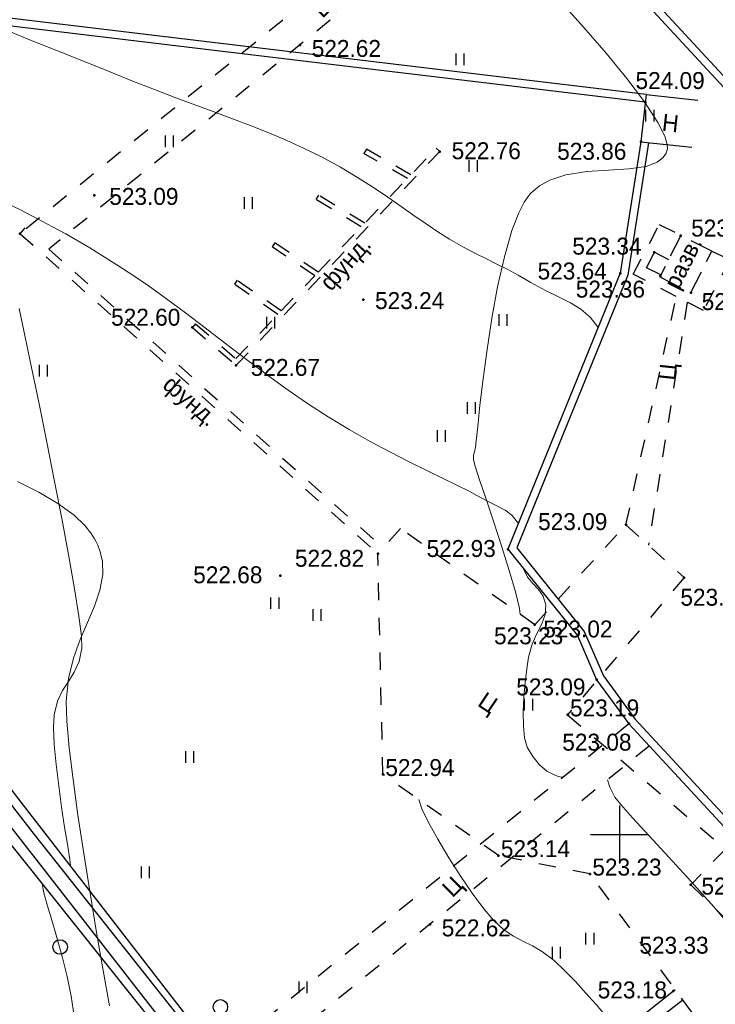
# Model space of a CAD drawing. Header units: millimetres. Extents: x 767170 to 66149698, y -983507 to 2493658.
# Tile 130 of 226: x 2086065 to 2122031, y -518509 to -467642. Entities that reach past the tile are written whole.
import ezdxf

# ---------------------------------------------------------------- set-up
doc = ezdxf.new("R2010")
doc.units = ezdxf.units.MM
for name, pattern in [('Д_ТРОТ_ТРУБА', [3, 1.5, -1.5]), ('ДОРОГИ_СТРОЯЩ', [9, 8, -1]), ('ЗД_СТР_РАЗВ', [3, 2, -1])]:
    doc.linetypes.add(name, pattern=pattern)
for name, color, linetype in [('(001) Сетка', 92, 'Continuous'), ('(004) Точки рельефа', 7, 'Continuous'), ('(007) Здания', 7, 'Continuous'), ('(025) Дорога', 7, 'Continuous'), ('(027) Гидрография', 7, 'Continuous'), ('(031) Горизонтали', 42, 'Continuous'), ('(035) Откосы', 7, 'Continuous'), ('(036) Растительность', 7, 'Continuous'), ('(038) Деревья', 7, 'Continuous'), ('(040) Ограда', 7, 'Continuous')]:
    doc.layers.add(name, color=color, linetype=linetype)
doc.styles.add('BM-431', font='txt')
doc.styles.add('D-431', font='txt')
doc.styles.add('P-131', font='txt')
doc.styles.get("Standard").update_dxf_attribs({"font": 'isocpeui.ttf'})
doc.linetypes.add('ОГРАДА_БЕТ', pattern='A,4,["|",Standard,S=0.8,R=0,X=0,Y=-0.8],4', length=8)
doc.linetypes.add('ОТКОСЫ_НЕУКР', pattern='A,0.5,["|",Standard,S=1.2,R=0,X=0,Y=-1.2],1,["|",Standard,S=0.5,R=0,X=0,Y=-0.5],0.5', length=2)
doc.linetypes.add('ПОДПОРНАЯ СТЕНКА', pattern='A,2,["V",Standard,S=1.2,R=0,X=0,Y=-1.2],0.2,["V",Standard,S=0.8,R=0,X=0,Y=-0.8],0.25,["V",Standard,S=0.3,R=0,X=0,Y=-0.3],0.25', length=2.7)

# ---------------------------------------------------------------- blocks, each defined once
blk = doc.blocks.new('d')
at = {"layer": '(038) Деревья'}
blk.add_ellipse((0, 0), major_axis=(0.265, 0.265), ratio=1, start_param=5.497787, end_param=11.780972, dxfattribs=at)
blk = doc.blocks.new('I04010')
for p, q in [((-0.412273, 0.007146), (-0.412273, 1.207146)), ((0.387727, 1.207146), (0.387727, 0.007146))]:
    blk.add_line(p, q)
blk = doc.blocks.new('Setka')
at = {"layer": '(001) Сетка'}
for p, q in [((0, 1.5), (0, -1.5)), ((-1.5, 0), (1.5, 0))]:
    blk.add_line(p, q, dxfattribs=at)
blk = doc.blocks.new('A$C05d28b1e')
at = {"layer": '(004) Точки рельефа', "color": 7, "linetype": 'ByBlock', "lineweight": -2}
for p in [(78939, 171095), (78719, 169049), (50459, 166279), (77648, 162259), (64358, 160896), (71840, 147999), (60083, 146636), (75441, 143543), (76428, 141258), (78095, 138984), (67809, 128621), (75039, 123111), (53339, 118868), (87493, 118771), (86138, 117906), (86437, 116679), (88021, 115823), (62246, 114027), (64502, 112068), (84662, 103830), (71836, 102338), (87672, 101100), (79946, 98662), (81647, 94014), (72096, 90931), (78068, 86740), (82801, 85790), (88013, 85231), (87110, 79749)]:
    blk.add_point(p, dxfattribs=at)
at = {"layer": '(007) Здания', "linetype": 'Д_ТРОТ_ТРУБА', "ltscale": 600}
for points in [[(62246, 114027), (64502, 112068), (75039, 123111)], [(68746, 116878), (74858, 123284)], [(71241, 123234), (71117, 123017)], [(73545, 121907), (71241, 123234)], [(74858, 123284), (75039, 123111)], [(73367, 121721), (71117, 123017)], [(68763, 120855), (68633, 120641)], [(70980, 119219), (68633, 120641)], [(71157, 119405), (68763, 120855)], [(53339, 118868), (53606, 119166)], [(53339, 118868), (71836, 102338)], [(54828, 118073), (72103, 102636)], [(66506, 118403), (66365, 118196)], [(68571, 116695), (66365, 118196)], [(68746, 116878), (66506, 118403)], [(66837, 114877), (68571, 116695)], [(64562, 116458), (64419, 116252)], [(66662, 114694), (64419, 116252)], [(66837, 114877), (64562, 116458)], [(62410, 114216), (64486, 112413), (66662, 114694)], [(62410, 114216), (62246, 114027)]]:
    blk.add_lwpolyline(points, dxfattribs=at)
at = {"layer": '(007) Здания', "linetype": 'ЗД_СТР_РАЗВ', "ltscale": 600}
blk.add_lwpolyline([(87493, 118771), (86414, 116634), (88021, 115823), (89100, 117960)], close=True, dxfattribs=at)
at = {"layer": '(025) Дорога', "linetype": 'Д_ТРОТ_ТРУБА', "ltscale": 600}
for p, q in [((79946, 98662), (84662, 103830)), ((84662, 103830), (87672, 101100)), ((72096, 90931), (71836, 102338)), ((87672, 101100), (81647, 94014)), ((81647, 94014), (89803, 87079)), ((78068, 86740), (72096, 90931)), ((89803, 87079), (88013, 85231)), ((82801, 85790), (78068, 86740)), ((89130, 77208), (82801, 85790)), ((88013, 85231), (90548, 82763))]:
    blk.add_line(p, q, dxfattribs=at)
for points in [[(78095, 138984), (53653, 119123)], [(79154, 137840), (54828, 118073)], [(84662, 103830), (87267, 115615), (85041, 116768), (86387, 119348), (87500, 118786)], [(89100, 117960), (90028, 117531), (88666, 114903), (87835, 115330), (85824, 102776)], [(79946, 98662), (73001, 103636), (71836, 102338)]]:
    blk.add_lwpolyline(points, dxfattribs=at)
at = {"layer": '(027) Гидрография', "color": 3, "ltscale": 600}
for points in [[(30545, 117726), (44356, 100325), (54063, 87824), (62828, 76792), (72012, 68319), (72714, 68122), (73131, 68177), (87601, 79281)], [(77407, 60141), (75517, 67269), (75191, 67595), (74497, 67553), (71085, 67532), (62130, 76350), (46008, 97015), (34748, 111736), (30185, 117380)]]:
    blk.add_lwpolyline(points, dxfattribs=at)
at = {"layer": '(031) Горизонтали', "color": 42, "linetype": 'Continuous', "lineweight": 0, "ltscale": 600}
for points in [[(55957, 86155), (55942, 86248), (55889, 86643), (55783, 87322), (55643, 88214), (55487, 89247), (55333, 90349), (55199, 91449), (55102, 92474), (55062, 93353), (55096, 94015), (55271, 94712), (55534, 95263), (55840, 95740), (56140, 96217), (56388, 96765), (56537, 97458), (56514, 98067), (56383, 99112), (56160, 100513), (55864, 102192), (55513, 104067), (55126, 106060), (54722, 108091), (54317, 110081), (53931, 111949), (53583, 113616), (53289, 115003)], [(51239, 124418), (50915, 126240), (50575, 128203), (50235, 130239), (49908, 132280), (49610, 134257), (49356, 136102), (49160, 137746), (49038, 139121), (49004, 140158), (49117, 141318), (49376, 142368), (49725, 143328), (50108, 144220), (50467, 145065), (50748, 145883), (50893, 146696), (50873, 147357), (50761, 147865), (50632, 148213), (50551, 148390), (50474, 148534), (50296, 148818), (49964, 149229), (49415, 149751), (48574, 150367), (47587, 150946), (46483, 151491)], [(72384, 149334), (72068, 149736), (71700, 150020), (71273, 150248), (70784, 150481), (70226, 150781), (69809, 151009), (69234, 151296), (68520, 151642), (67689, 152044), (66764, 152501), (65765, 153010), (64714, 153569), (63632, 154177), (62540, 154832), (61533, 155486), (60484, 156213), (59408, 156992), (58322, 157802), (57242, 158622), (56184, 159431), (55164, 160207), (54198, 160928), (53303, 161575), (52495, 162124), (51625, 162688), (50883, 163161), (50226, 163568), (49607, 163937), (48980, 164293), (48300, 164662), (47522, 165070), (46600, 165544), (45730, 165968)], [(76503, 159447), (76093, 159989), (75618, 160397), (75076, 160726), (74463, 161031), (73778, 161366), (73019, 161784), (72379, 162153), (71808, 162460), (71271, 162730), (70736, 162994), (70172, 163278), (69545, 163611), (68824, 164020), (68219, 164394), (67610, 164802), (66984, 165240), (66330, 165704), (65634, 166189), (64885, 166692), (64071, 167209), (63179, 167734), (62198, 168264), (61281, 168718), (60377, 169130), (59477, 169512), (58570, 169873), (57646, 170224), (56694, 170576), (55703, 170940), (54664, 171324), (53566, 171741), (52398, 172201), (51217, 172675), (49895, 173207), (48472, 173778), (46988, 174375), (45483, 174979)], [(74697, 136223), (74613, 136232), (74444, 136266), (74191, 136355), (73859, 136540), (73469, 136866), (73123, 137284), (72842, 137780), (72707, 138250), (72642, 138870), (72634, 139587), (72669, 140351), (72735, 141111), (72819, 141817), (72909, 142416), (73090, 143087), (73339, 143649), (73587, 144146), (73762, 144624), (73794, 145129), (73662, 145579), (73429, 145916), (73145, 146216), (72862, 146558), (72632, 147019)], [(79198, 99198), (79161, 99506), (78948, 100367), (78627, 101466), (78240, 102698), (77829, 103959), (77434, 105144), (77099, 106147), (76866, 106863), (76775, 107189), (76784, 107419), (76829, 107604), (76887, 107836), (76922, 108158), (76998, 108910), (77116, 110007), (77276, 111363), (77481, 112893), (77732, 114510), (78029, 116130), (78375, 117666), (78769, 119034), (79121, 119949), (79407, 120502), (79608, 120797), (79711, 120920), (79860, 121071), (80185, 121333), (80733, 121638), (81547, 121906), (82646, 122080), (83759, 122155), (84808, 122215), (85715, 122346), (86284, 122558), (86594, 122807), (86735, 123027), (86784, 123155), (86804, 123251), (86795, 123479), (86670, 123905), (86316, 124610), (85622, 125672), (84708, 126883), (83640, 128186), (82483, 129525), (81304, 130845), (80168, 132089), (79140, 133201), (78287, 134126), (77673, 134807), (77364, 135188), (77107, 135712), (76987, 136079)], [(84377, 77575), (84377, 77575), (84023, 77975), (83598, 78475), (83116, 79041), (82594, 79640), (82048, 80241), (81492, 80809), (80944, 81314), (80355, 81760), (79827, 82072), (79335, 82319), (78853, 82574), (78356, 82909), (77818, 83395), (77332, 83963), (76753, 84740), (76129, 85652), (75507, 86624), (74931, 87582), (74449, 88451), (74107, 89159), (73951, 89629)], [(56139, 78452), (55978, 79479), (55770, 80500), (55515, 81520), (55240, 82500), (54973, 83403), (54742, 84189), (54572, 84821), (54499, 85190), (54495, 85269)]]:
    blk.add_lwpolyline(points, dxfattribs=at)
at = {"layer": '(035) Откосы', "linetype": 'ПОДПОРНАЯ СТЕНКА', "ltscale": 600, "flags": 128}
blk.add_lwpolyline([(86465, 116735), (85733, 117104), (86138, 117906), (86870, 117537)], dxfattribs=at)
at = {"layer": '(040) Ограда', "ltscale": 600, "flags": 128}
for points in [[(78987, 171492), (1795, 180749)], [(78719, 169049), (77648, 162259), (71840, 147999), (75441, 143543), (76428, 141258), (78095, 138984), (107201, 107557), (97119, 79607), (98114, 79156), (98532, 80158), (97458, 80546)]]:
    blk.add_lwpolyline(points, dxfattribs=at)
at = {"layer": '(040) Ограда', "linetype": 'ОГРАДА_БЕТ', "ltscale": 600, "flags": 128}
for points in [[(78939, 171095), (1747, 180352)], [(79114, 168987), (78036, 162151), (72300, 148067), (75787, 143752), (76777, 141458), (78404, 139239), (107660, 107650), (97834, 80410)]]:
    blk.add_lwpolyline(points, dxfattribs=at)
at = {"ltscale": 600}
for points in [[(78987, 171492), (78719, 169049), (81349, 168766)], [(78987, 171492), (81664, 171204)]]:
    blk.add_lwpolyline(points, dxfattribs=at)
at = {"linetype": 'ОТКОСЫ_НЕУКР', "ltscale": 600}
for points in [[(30545, 117726), (45018, 100546), (53249, 89648), (63078, 76972), (72426, 68683), (72934, 68458), (76942, 71664), (87202, 79822)], [(77407, 60141), (74930, 66941), (73521, 66974), (70766, 66898), (61921, 75981), (51963, 88436), (43116, 99871), (30183, 117379)]]:
    blk.add_lwpolyline(points, dxfattribs=at)
at = {"layer": '(001) Сетка', "xscale": 1000, "yscale": 1000, "zscale": 1000}
blk.add_blockref('Setka', (84335, 87831), dxfattribs=at)
at = {"layer": '(036) Растительность', "linetype": 'Continuous', "xscale": 500, "yscale": 500, "zscale": 500}
for p in [(54337, 168766), (70052, 167499), (59575, 159403), (47830, 156924), (69953, 154987), (59795, 144910), (72910, 139668), (53100, 130997), (76084, 127570), (85904, 124654), (65149, 120147), (78313, 114102), (75126, 108105), (68697, 98872), (62113, 91534), (81066, 81425), (67966, 79623)]:
    blk.add_blockref('I04010', p, dxfattribs=at)
at = {"layer": '(038) Деревья', "linetype": 'Continuous', "xscale": 1000, "yscale": 1000, "zscale": 1000}
for p in [(55407, 82017), (63694, 78923)]:
    blk.add_blockref('d', p, dxfattribs=at)
at = {"layer": '(004) Точки рельефа', "linetype": 'ByBlock', "char_height": 875, "attachment_point": 4, "style": 'D-431'}
for s, insert in [('524.09', (78438, 172206)), ('523.86', (74387, 168552)), ('523.09', (51230, 166221)), ('523.64', (73375, 162366)), ('523.24', (64970, 160838)), ('522.93', (67636, 148031)), ('522.68', (55570, 146672)), ('523.23', (71123, 143520)), ('523.09', (72273, 140881)), ('523.08', (74653, 138026)), ('522.62', (68418, 128430)), ('522.76', (75650, 123146)), ('523.15', (88033, 119150)), ('523.34', (81889, 118217)), ('523.36', (82069, 115997)), ('523.42', (88578, 115352)), ('522.60', (58044, 114546)), ('522.67', (65264, 111954)), ('523.09', (80121, 103988)), ('522.82', (67548, 102092)), ('523.22', (87477, 100079)), ('523.02', (80389, 98440)), ('523.19', (81772, 94364)), ('522.94', (72221, 91281)), ('523.14', (78193, 87090)), ('523.23', (82926, 86140)), ('523.33', (88565, 85155)), ('523.33', (85357, 82104)), ('523.18', (83203, 79793))]:
    blk.add_mtext(s, dxfattribs=dict(at, insert=insert))
at = {"layer": '(007) Здания'}
for s, rotation, style, p in [('Н', 353.6947, 'P-131', (79775, 169624)), ('разв.', 63.4101, 'BM-431', (87374, 115913)), ('фунд.', 48.2082, 'BM-431', (69411, 115855)), ('фунд.', 319.0451, 'BM-431', (60646, 110958))]:
    blk.add_text(s, height=880, rotation=rotation, dxfattribs=dict(at, style=style)).set_placement(p)
at = {"layer": '(025) Дорога', "linetype": 'ДОРОГИ_СТРОЯЩ', "style": 'BM-431'}
for rotation, p in [(44.6639, (68974, 129959)), (84.0388, (87215, 111259)), (326.1349, (76934, 94516))]:
    blk.add_text('Ц', height=875, rotation=rotation, dxfattribs=at).set_placement(p)

msp = doc.modelspace()

# ---------------------------------------------------------------- block references
at = {"color": 5, "lineweight": 50}
msp.add_blockref('A$C05d28b1e', (2032748.06, -597565.05), dxfattribs=at)

# ---------------------------------------------------------------- next in the draw order: block references
msp.add_blockref('A$C05d28b1e', (2039466.73, -642998.3), dxfattribs=at)

doc.saveas('drawing.dxf')
